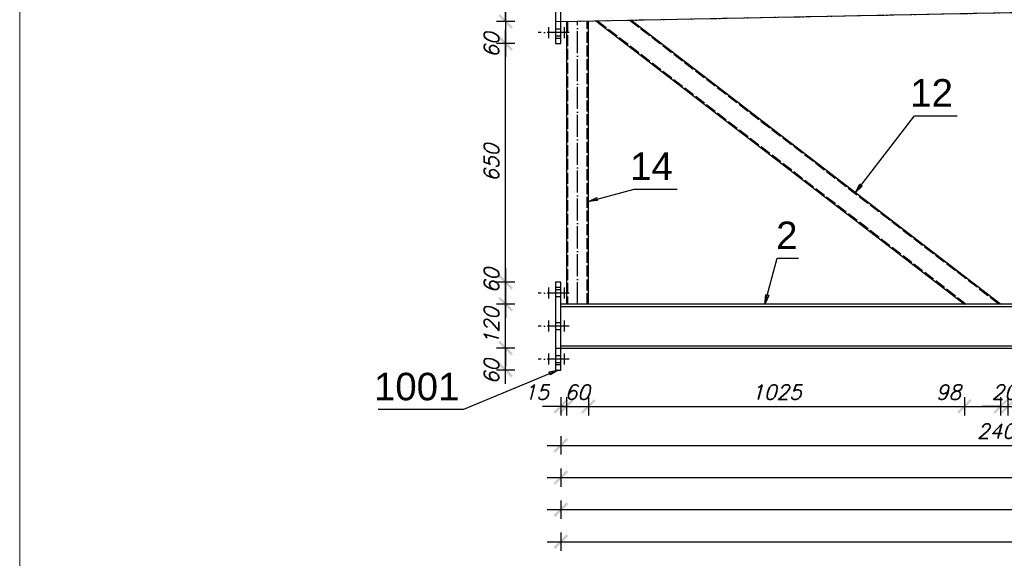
# Model space of a CAD drawing. Header units: millimetres. Extents: x 1814 to 94182, y 11562 to 49454.
# Tile 219 of 256: x 16021 to 16289, y 28701 to 28848. Entities that reach past the tile are written whole.
import ezdxf

# ---------------------------------------------------------------- set-up
doc = ezdxf.new("R2010")
doc.units = ezdxf.units.MM
doc.linetypes.add('ACAD_ISO02W100', pattern=[15, 12, -3])
doc.linetypes.add('ACAD_ISO04W100', pattern=[30, 24, -3, 0, -3])
doc.layers.add('pomoc', color=210, linetype='Continuous', lineweight=9, plot=False)
doc.layers.add('wymiar', color=135, linetype='Continuous', lineweight=9)
doc.styles.add('ARIAL', font='arial.ttf')
doc.styles.add('WYMIARY', font='simplex.shx', dxfattribs={"oblique": 15})
doc.dimstyles.new('1-25', dxfattribs={"dimscale": 25, "dimtxt": 0.16, "dimasz": 0.2, "dimexe": 0.1, "dimexo": 0.1, "dimgap": 0.075, "dimtad": 1, "dimdec": 0, "dimlfac": 10, "dimrnd": 0.01, "dimzin": 9, "dimtxsty": 'WYMIARY', "dimblk": 'ARCHTICK', "dimcen": 0.2, "dimdle": 0.15, "dimadec": 1, "dimazin": 1, "dimtfac": 1, "dimtdec": 0, "dimtix": 1, "dimtmove": 2, "dimatfit": 3, "dimldrblk": 'ARCHTICK', "dimfxl": 0, "dimarcsym": 0})

# ---------------------------------------------------------------- blocks, each defined once
blk = doc.blocks.new('_ARCHTICK')
at = {"color": 0, "linetype": 'ByBlock', "lineweight": -2}
blk.add_solid([(0.398, 0.309), (0.309, 0.398), (-0.309, -0.398), (-0.398, -0.309)], dxfattribs=at)
blk = doc.blocks.new('*D756')
at = {"layer": 'Defpoints', "color": 0}
for p in [(16168, 28770.59), (16169.5, 28770.59), (16169.5, 28742.7)]:
    blk.add_point(p, dxfattribs=at)
at = {"layer": 'wymiar', "color": 0, "lineweight": -2}
for p, q in [((16168, 28745.2), (16168, 28740.2)), ((16169.5, 28745.2), (16169.5, 28740.2)), ((16168, 28742.7), (16163, 28742.7)), ((16168, 28742.7), (16169.5, 28742.7)), ((16169.5, 28742.7), (16174.5, 28742.7))]:
    blk.add_line(p, q, dxfattribs=at)
at = {"layer": 'wymiar', "color": 0, "lineweight": -2, "xscale": 5, "yscale": 5, "zscale": 5}
blk.add_blockref('_ARCHTICK', (16168, 28742.7), dxfattribs=at)
at = {"layer": 'wymiar', "color": 0, "lineweight": -2, "xscale": 5, "yscale": 5, "zscale": 5, "rotation": 180}
blk.add_blockref('_ARCHTICK', (16169.5, 28742.7), dxfattribs=at)
at = {"layer": 'wymiar', "color": 0, "insert": (16161.32, 28746.57), "char_height": 4, "attachment_point": 5, "style": 'WYMIARY'}
blk.add_mtext('15', dxfattribs=at)
blk = doc.blocks.new('*D757')
at = {"layer": 'Defpoints', "color": 0}
for p in [(16169.5, 28770.59), (16175.5, 28770.59), (16175.5, 28742.7)]:
    blk.add_point(p, dxfattribs=at)
at = {"layer": 'wymiar', "color": 0, "lineweight": -2}
for p, q in [((16169.5, 28745.2), (16169.5, 28740.2)), ((16175.5, 28745.2), (16175.5, 28740.2)), ((16169.5, 28742.7), (16164.5, 28742.7)), ((16169.5, 28742.7), (16175.5, 28742.7)), ((16175.5, 28742.7), (16180.5, 28742.7))]:
    blk.add_line(p, q, dxfattribs=at)
at = {"layer": 'wymiar', "color": 0, "lineweight": -2, "xscale": 5, "yscale": 5, "zscale": 5}
blk.add_blockref('_ARCHTICK', (16169.5, 28742.7), dxfattribs=at)
at = {"layer": 'wymiar', "color": 0, "lineweight": -2, "xscale": 5, "yscale": 5, "zscale": 5, "rotation": 180}
blk.add_blockref('_ARCHTICK', (16175.5, 28742.7), dxfattribs=at)
at = {"layer": 'wymiar', "color": 0, "insert": (16172.5, 28746.57), "char_height": 4, "attachment_point": 5, "style": 'WYMIARY'}
blk.add_mtext('60', dxfattribs=at)
blk = doc.blocks.new('*D758')
at = {"layer": 'Defpoints', "color": 0}
for p in [(16175.5, 28770.59), (16278.01, 28770.59), (16278.01, 28742.7)]:
    blk.add_point(p, dxfattribs=at)
at = {"layer": 'wymiar', "color": 0, "lineweight": -2}
for p, q in [((16175.5, 28745.2), (16175.5, 28740.2)), ((16278.01, 28745.2), (16278.01, 28740.2)), ((16171.75, 28742.7), (16281.76, 28742.7))]:
    blk.add_line(p, q, dxfattribs=at)
at = {"layer": 'wymiar', "color": 0, "lineweight": -2, "xscale": 5, "yscale": 5, "zscale": 5, "rotation": 180}
blk.add_blockref('_ARCHTICK', (16175.5, 28742.7), dxfattribs=at)
at = {"layer": 'wymiar', "color": 0, "lineweight": -2, "xscale": 5, "yscale": 5, "zscale": 5}
blk.add_blockref('_ARCHTICK', (16278.01, 28742.7), dxfattribs=at)
at = {"layer": 'wymiar', "color": 0, "insert": (16226.76, 28746.57), "char_height": 4, "attachment_point": 5, "style": 'WYMIARY'}
blk.add_mtext('1025', dxfattribs=at)
blk = doc.blocks.new('*D759')
at = {"layer": 'Defpoints', "color": 0}
for p in [(16278.01, 28770.59), (16287.85, 28770.59), (16287.85, 28742.7)]:
    blk.add_point(p, dxfattribs=at)
at = {"layer": 'wymiar', "color": 0, "lineweight": -2}
for p, q in [((16278.01, 28745.2), (16278.01, 28740.2)), ((16287.85, 28745.2), (16287.85, 28740.2)), ((16274.26, 28742.7), (16291.6, 28742.7))]:
    blk.add_line(p, q, dxfattribs=at)
at = {"layer": 'wymiar', "color": 0, "lineweight": -2, "xscale": 5, "yscale": 5, "zscale": 5, "rotation": 180}
blk.add_blockref('_ARCHTICK', (16278.01, 28742.7), dxfattribs=at)
at = {"layer": 'wymiar', "color": 0, "lineweight": -2, "xscale": 5, "yscale": 5, "zscale": 5}
blk.add_blockref('_ARCHTICK', (16287.85, 28742.7), dxfattribs=at)
at = {"layer": 'wymiar', "color": 0, "insert": (16273.66, 28746.57), "char_height": 4, "attachment_point": 5, "style": 'WYMIARY'}
blk.add_mtext('98', dxfattribs=at)
blk = doc.blocks.new('*D760')
at = {"layer": 'Defpoints', "color": 0}
for p in [(16287.85, 28770.59), (16289.85, 28770.59), (16289.85, 28742.7)]:
    blk.add_point(p, dxfattribs=at)
at = {"layer": 'wymiar', "color": 0, "lineweight": -2}
for p, q in [((16287.85, 28745.2), (16287.85, 28740.2)), ((16289.85, 28745.2), (16289.85, 28740.2)), ((16287.85, 28742.7), (16282.85, 28742.7)), ((16287.85, 28742.7), (16289.85, 28742.7)), ((16289.85, 28742.7), (16294.85, 28742.7))]:
    blk.add_line(p, q, dxfattribs=at)
at = {"layer": 'wymiar', "color": 0, "lineweight": -2, "xscale": 5, "yscale": 5, "zscale": 5}
blk.add_blockref('_ARCHTICK', (16287.85, 28742.7), dxfattribs=at)
at = {"layer": 'wymiar', "color": 0, "lineweight": -2, "xscale": 5, "yscale": 5, "zscale": 5, "rotation": 180}
blk.add_blockref('_ARCHTICK', (16289.85, 28742.7), dxfattribs=at)
at = {"layer": 'wymiar', "color": 0, "insert": (16288.85, 28746.57), "char_height": 4, "attachment_point": 5, "style": 'WYMIARY'}
blk.add_mtext('20', dxfattribs=at)
blk = doc.blocks.new('*D761')
at = {"layer": 'Defpoints', "color": 0}
for p in [(16289.85, 28770.59), (16299.79, 28770.59), (16299.79, 28742.7)]:
    blk.add_point(p, dxfattribs=at)
at = {"layer": 'wymiar', "color": 0, "lineweight": -2}
for p, q in [((16289.85, 28745.2), (16289.85, 28740.2)), ((16299.79, 28745.2), (16299.79, 28740.2)), ((16286.1, 28742.7), (16303.54, 28742.7))]:
    blk.add_line(p, q, dxfattribs=at)
at = {"layer": 'wymiar', "color": 0, "lineweight": -2, "xscale": 5, "yscale": 5, "zscale": 5, "rotation": 180}
blk.add_blockref('_ARCHTICK', (16289.85, 28742.7), dxfattribs=at)
at = {"layer": 'wymiar', "color": 0, "lineweight": -2, "xscale": 5, "yscale": 5, "zscale": 5}
blk.add_blockref('_ARCHTICK', (16299.79, 28742.7), dxfattribs=at)
at = {"layer": 'wymiar', "color": 0, "insert": (16307.39, 28746.57), "char_height": 4, "attachment_point": 5, "style": 'WYMIARY'}
blk.add_mtext('99', dxfattribs=at)
blk = doc.blocks.new('*D777')
at = {"layer": 'Defpoints', "color": 0}
for p in [(16168.09, 28918.11), (16168, 28847.62), (16169.5, 28847.65)]:
    blk.add_point(p, dxfattribs=at)
at = {"layer": 'wymiar', "color": 0, "lineweight": -2}
for p, q in [((16166.59, 28918.08), (16161.6, 28917.98)), ((16166.64, 28915.58), (16166.54, 28920.58)), ((16166.59, 28918.08), (16168.09, 28918.11)), ((16168.14, 28915.61), (16168.04, 28920.61)), ((16168.09, 28918.11), (16173.09, 28918.21))]:
    blk.add_line(p, q, dxfattribs=at)
at = {"layer": 'wymiar', "color": 0, "lineweight": -2, "xscale": 5, "yscale": 5, "zscale": 5}
for p, rotation in [((16166.59, 28918.08), 1.146119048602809), ((16168.09, 28918.11), 181.1461190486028)]:
    blk.add_blockref('_ARCHTICK', p, dxfattribs=dict(at, rotation=rotation))
at = {"layer": 'wymiar', "color": 0, "insert": (16159.87, 28921.97), "char_height": 4, "attachment_point": 5, "rotation": 1.1461, "style": 'WYMIARY'}
blk.add_mtext('15', dxfattribs=at)
blk = doc.blocks.new('*D778')
at = {"layer": 'Defpoints', "color": 0}
for p in [(16174.09, 28918.23), (16169.5, 28847.65), (16175.5, 28847.77)]:
    blk.add_point(p, dxfattribs=at)
at = {"layer": 'wymiar', "color": 0, "lineweight": -2}
for p, q in [((16174.14, 28915.73), (16174.04, 28920.73)), ((16168.09, 28918.11), (16163.1, 28918.01)), ((16168.14, 28915.61), (16168.04, 28920.61)), ((16168.09, 28918.11), (16174.09, 28918.23)), ((16174.09, 28918.23), (16179.09, 28918.33))]:
    blk.add_line(p, q, dxfattribs=at)
at = {"layer": 'wymiar', "color": 0, "lineweight": -2, "xscale": 5, "yscale": 5, "zscale": 5}
for p, rotation in [((16168.09, 28918.11), 1.146119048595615), ((16174.09, 28918.23), 181.1461190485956)]:
    blk.add_blockref('_ARCHTICK', p, dxfattribs=dict(at, rotation=rotation))
at = {"layer": 'wymiar', "color": 0, "insert": (16171.02, 28922.05), "char_height": 4, "attachment_point": 5, "rotation": 1.1461, "style": 'WYMIARY'}
blk.add_mtext('60', dxfattribs=at)
blk = doc.blocks.new('*D779')
at = {"layer": 'Defpoints', "color": 0}
for p in [(16176.1, 28918.27), (16175.5, 28847.77), (16177.51, 28847.81)]:
    blk.add_point(p, dxfattribs=at)
at = {"layer": 'wymiar', "color": 0, "lineweight": -2}
for p, q in [((16174.14, 28915.73), (16174.04, 28920.73)), ((16176.15, 28915.77), (16176.05, 28920.77)), ((16174.09, 28918.23), (16169.1, 28918.13)), ((16174.09, 28918.23), (16176.1, 28918.27)), ((16174.09, 28918.23), (16176.1, 28918.27)), ((16175.1, 28918.25), (16180.06, 28910.18)), ((16176.1, 28918.27), (16181.1, 28918.37)), ((16180.06, 28910.18), (16190.96, 28910.4))]:
    blk.add_line(p, q, dxfattribs=at)
at = {"layer": 'wymiar', "color": 0, "lineweight": -2, "xscale": 5, "yscale": 5, "zscale": 5}
for p, rotation in [((16174.09, 28918.23), 1.146119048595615), ((16176.1, 28918.27), 181.1461190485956)]:
    blk.add_blockref('_ARCHTICK', p, dxfattribs=dict(at, rotation=rotation))
at = {"layer": 'wymiar', "color": 0, "insert": (16185.43, 28914.16), "char_height": 4, "attachment_point": 5, "rotation": 1.1461, "style": 'WYMIARY'}
blk.add_mtext('20', dxfattribs=at)
blk = doc.blocks.new('*D780')
at = {"layer": 'Defpoints', "color": 0}
for p in [(16185.69, 28918.46), (16177.51, 28847.81), (16187.1, 28848)]:
    blk.add_point(p, dxfattribs=at)
at = {"layer": 'wymiar', "color": 0, "lineweight": -2}
for p, q in [((16176.15, 28915.77), (16176.05, 28920.77)), ((16185.74, 28915.96), (16185.64, 28920.96)), ((16176.1, 28918.27), (16171.1, 28918.17)), ((16176.1, 28918.27), (16185.69, 28918.46)), ((16185.69, 28918.46), (16190.69, 28918.56))]:
    blk.add_line(p, q, dxfattribs=at)
at = {"layer": 'wymiar', "color": 0, "lineweight": -2, "xscale": 5, "yscale": 5, "zscale": 5}
for p, rotation in [((16176.1, 28918.27), 1.146119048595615), ((16185.69, 28918.46), 181.1461190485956)]:
    blk.add_blockref('_ARCHTICK', p, dxfattribs=dict(at, rotation=rotation))
at = {"layer": 'wymiar', "color": 0, "insert": (16180.82, 28922.24), "char_height": 4, "attachment_point": 5, "rotation": 1.1461, "style": 'WYMIARY'}
blk.add_mtext('96', dxfattribs=at)
blk = doc.blocks.new('*D781')
at = {"layer": 'Defpoints', "color": 0}
for p in [(16396.19, 28922.68), (16397.6, 28852.21), (16187.1, 28848)]:
    blk.add_point(p, dxfattribs=at)
at = {"layer": 'wymiar', "color": 0, "lineweight": -2}
for p, q in [((16396.24, 28920.18), (16396.14, 28925.17)), ((16181.95, 28918.39), (16399.94, 28922.75)), ((16185.74, 28915.96), (16185.64, 28920.96))]:
    blk.add_line(p, q, dxfattribs=at)
at = {"layer": 'wymiar', "color": 0, "lineweight": -2, "xscale": 5, "yscale": 5, "zscale": 5}
for p, rotation in [((16396.19, 28922.68), 1.146119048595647), ((16185.69, 28918.46), 181.1461190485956)]:
    blk.add_blockref('_ARCHTICK', p, dxfattribs=dict(at, rotation=rotation))
at = {"layer": 'wymiar', "color": 0, "insert": (16290.87, 28924.44), "char_height": 4, "attachment_point": 5, "rotation": 1.1461, "style": 'WYMIARY'}
blk.add_mtext('2105', dxfattribs=at)
blk = doc.blocks.new('*D798')
at = {"layer": 'Defpoints', "color": 0}
for p in [(16168, 28758.59), (16408.55, 28759.33), (16408.55, 28732.06)]:
    blk.add_point(p, dxfattribs=at)
at = {"layer": 'wymiar', "color": 0, "lineweight": -2}
for p, q in [((16168, 28734.56), (16168, 28729.56)), ((16408.55, 28734.56), (16408.55, 28729.56)), ((16164.25, 28732.06), (16412.3, 28732.06))]:
    blk.add_line(p, q, dxfattribs=at)
at = {"layer": 'wymiar', "color": 0, "lineweight": -2, "xscale": 5, "yscale": 5, "zscale": 5, "rotation": 180}
blk.add_blockref('_ARCHTICK', (16168, 28732.06), dxfattribs=at)
at = {"layer": 'wymiar', "color": 0, "lineweight": -2, "xscale": 5, "yscale": 5, "zscale": 5}
blk.add_blockref('_ARCHTICK', (16408.55, 28732.06), dxfattribs=at)
at = {"layer": 'wymiar', "color": 0, "insert": (16288.28, 28735.94), "char_height": 4, "attachment_point": 5, "style": 'WYMIARY'}
blk.add_mtext('2406', dxfattribs=at)
blk = doc.blocks.new('*D799')
at = {"layer": 'Defpoints', "color": 0}
for p in [(16168, 28758.59), (16648.55, 28759.33), (16648.55, 28723.31)]:
    blk.add_point(p, dxfattribs=at)
at = {"layer": 'wymiar', "color": 0, "lineweight": -2}
for p, q in [((16168, 28725.81), (16168, 28720.81)), ((16648.55, 28725.81), (16648.55, 28720.81)), ((16164.25, 28723.31), (16652.3, 28723.31))]:
    blk.add_line(p, q, dxfattribs=at)
at = {"layer": 'wymiar', "color": 0, "lineweight": -2, "xscale": 5, "yscale": 5, "zscale": 5, "rotation": 180}
blk.add_blockref('_ARCHTICK', (16168, 28723.31), dxfattribs=at)
at = {"layer": 'wymiar', "color": 0, "lineweight": -2, "xscale": 5, "yscale": 5, "zscale": 5}
blk.add_blockref('_ARCHTICK', (16648.55, 28723.31), dxfattribs=at)
at = {"layer": 'wymiar', "color": 0, "insert": (16408.28, 28727.19), "char_height": 4, "attachment_point": 5, "style": 'WYMIARY'}
blk.add_mtext('4806', dxfattribs=at)
blk = doc.blocks.new('*D800')
at = {"layer": 'Defpoints', "color": 0}
for p in [(16168, 28758.59), (16888.55, 28759.33), (16888.55, 28714.56)]:
    blk.add_point(p, dxfattribs=at)
at = {"layer": 'wymiar', "color": 0, "lineweight": -2}
for p, q in [((16168, 28717.06), (16168, 28712.06)), ((16888.55, 28717.06), (16888.55, 28712.06)), ((16164.25, 28714.56), (16892.3, 28714.56))]:
    blk.add_line(p, q, dxfattribs=at)
at = {"layer": 'wymiar', "color": 0, "lineweight": -2, "xscale": 5, "yscale": 5, "zscale": 5, "rotation": 180}
blk.add_blockref('_ARCHTICK', (16168, 28714.56), dxfattribs=at)
at = {"layer": 'wymiar', "color": 0, "lineweight": -2, "xscale": 5, "yscale": 5, "zscale": 5}
blk.add_blockref('_ARCHTICK', (16888.55, 28714.56), dxfattribs=at)
at = {"layer": 'wymiar', "color": 0, "insert": (16528.28, 28718.44), "char_height": 4, "attachment_point": 5, "style": 'WYMIARY'}
blk.add_mtext('7206', dxfattribs=at)
blk = doc.blocks.new('*D801')
at = {"layer": 'Defpoints', "color": 0}
for p in [(16168, 28758.59), (17129.7, 28758.59), (17129.7, 28705.81)]:
    blk.add_point(p, dxfattribs=at)
at = {"layer": 'wymiar', "color": 0, "lineweight": -2}
for p, q in [((16168, 28708.31), (16168, 28703.31)), ((17129.7, 28708.31), (17129.7, 28703.31)), ((16164.25, 28705.81), (17133.45, 28705.81))]:
    blk.add_line(p, q, dxfattribs=at)
at = {"layer": 'wymiar', "color": 0, "lineweight": -2, "xscale": 5, "yscale": 5, "zscale": 5, "rotation": 180}
blk.add_blockref('_ARCHTICK', (16168, 28705.81), dxfattribs=at)
at = {"layer": 'wymiar', "color": 0, "lineweight": -2, "xscale": 5, "yscale": 5, "zscale": 5}
blk.add_blockref('_ARCHTICK', (17129.7, 28705.81), dxfattribs=at)
at = {"layer": 'wymiar', "color": 0, "insert": (16648.85, 28709.69), "char_height": 4, "attachment_point": 5, "style": 'WYMIARY'}
blk.add_mtext('9617', dxfattribs=at)
blk = doc.blocks.new('*D815')
at = {"layer": 'Defpoints', "color": 0}
for p in [(16152.95, 28758.59), (16168, 28758.59), (16168, 28752.59)]:
    blk.add_point(p, dxfattribs=at)
at = {"layer": 'wymiar', "color": 0, "lineweight": -2}
for p, q in [((16152.95, 28748.84), (16152.95, 28762.34)), ((16155.45, 28758.59), (16150.45, 28758.59)), ((16155.45, 28752.59), (16150.45, 28752.59))]:
    blk.add_line(p, q, dxfattribs=at)
at = {"layer": 'wymiar', "color": 0, "lineweight": -2, "xscale": 5, "yscale": 5, "zscale": 5}
for p, rotation in [((16152.95, 28758.59), 90), ((16152.95, 28752.59), 270)]:
    blk.add_blockref('_ARCHTICK', p, dxfattribs=dict(at, rotation=rotation))
at = {"layer": 'wymiar', "color": 0, "insert": (16149.07, 28752.18), "char_height": 4, "attachment_point": 5, "rotation": 90, "style": 'WYMIARY'}
blk.add_mtext('60', dxfattribs=at)
blk = doc.blocks.new('*D816')
at = {"layer": 'Defpoints', "color": 0}
for p in [(16152.95, 28770.59), (16168, 28770.59), (16168, 28758.59)]:
    blk.add_point(p, dxfattribs=at)
at = {"layer": 'wymiar', "color": 0, "lineweight": -2}
for p, q in [((16152.95, 28770.59), (16152.95, 28775.59)), ((16155.45, 28770.59), (16150.45, 28770.59)), ((16152.95, 28758.59), (16152.95, 28770.59)), ((16155.45, 28758.59), (16150.45, 28758.59)), ((16152.95, 28758.59), (16152.95, 28753.59))]:
    blk.add_line(p, q, dxfattribs=at)
at = {"layer": 'wymiar', "color": 0, "lineweight": -2, "xscale": 5, "yscale": 5, "zscale": 5}
for p, rotation in [((16152.95, 28770.59), 270), ((16152.95, 28758.59), 90)]:
    blk.add_blockref('_ARCHTICK', p, dxfattribs=dict(at, rotation=rotation))
at = {"layer": 'wymiar', "color": 0, "insert": (16149.07, 28764.59), "char_height": 4, "attachment_point": 5, "rotation": 90, "style": 'WYMIARY'}
blk.add_mtext('120', dxfattribs=at)
blk = doc.blocks.new('*D817')
at = {"layer": 'Defpoints', "color": 0}
for p in [(16152.95, 28841.62), (16167.25, 28841.62), (16167.25, 28776.59)]:
    blk.add_point(p, dxfattribs=at)
at = {"layer": 'wymiar', "color": 0, "lineweight": -2}
for p, q in [((16152.95, 28772.84), (16152.95, 28845.37)), ((16155.45, 28841.62), (16150.45, 28841.62)), ((16155.45, 28776.59), (16150.45, 28776.59))]:
    blk.add_line(p, q, dxfattribs=at)
at = {"layer": 'wymiar', "color": 0, "lineweight": -2, "xscale": 5, "yscale": 5, "zscale": 5}
for p, rotation in [((16152.95, 28841.62), 90), ((16152.95, 28776.59), 270)]:
    blk.add_blockref('_ARCHTICK', p, dxfattribs=dict(at, rotation=rotation))
at = {"layer": 'wymiar', "color": 0, "insert": (16149.07, 28809.11), "char_height": 4, "attachment_point": 5, "rotation": 90, "style": 'WYMIARY'}
blk.add_mtext('650', dxfattribs=at)
blk = doc.blocks.new('*D818')
at = {"layer": 'Defpoints', "color": 0}
for p in [(16152.95, 28859.62), (16168, 28859.62), (16168, 28847.62)]:
    blk.add_point(p, dxfattribs=at)
at = {"layer": 'wymiar', "color": 0, "lineweight": -2}
for p, q in [((16152.95, 28859.62), (16152.95, 28864.62)), ((16155.45, 28859.62), (16150.45, 28859.62)), ((16152.95, 28847.62), (16152.95, 28859.62)), ((16155.45, 28847.62), (16150.45, 28847.62)), ((16152.95, 28847.62), (16152.95, 28842.62))]:
    blk.add_line(p, q, dxfattribs=at)
at = {"layer": 'wymiar', "color": 0, "lineweight": -2, "xscale": 5, "yscale": 5, "zscale": 5}
for p, rotation in [((16152.95, 28859.62), 270), ((16152.95, 28847.62), 90)]:
    blk.add_blockref('_ARCHTICK', p, dxfattribs=dict(at, rotation=rotation))
at = {"layer": 'wymiar', "color": 0, "insert": (16149.07, 28853.62), "char_height": 4, "attachment_point": 5, "rotation": 90, "style": 'WYMIARY'}
blk.add_mtext('120', dxfattribs=at)
blk = doc.blocks.new('*D820')
at = {"layer": 'Defpoints', "color": 0}
for p in [(16167.25, 28776.59), (16152.95, 28770.59), (16168, 28770.59)]:
    blk.add_point(p, dxfattribs=at)
at = {"layer": 'wymiar', "color": 0, "lineweight": -2}
for p, q in [((16152.95, 28780.34), (16152.95, 28766.84)), ((16155.45, 28776.59), (16150.45, 28776.59)), ((16155.45, 28770.59), (16150.45, 28770.59))]:
    blk.add_line(p, q, dxfattribs=at)
at = {"layer": 'wymiar', "color": 0, "lineweight": -2, "xscale": 5, "yscale": 5, "zscale": 5}
for p, rotation in [((16152.95, 28776.59), 90), ((16152.95, 28770.59), 270)]:
    blk.add_blockref('_ARCHTICK', p, dxfattribs=dict(at, rotation=rotation))
at = {"layer": 'wymiar', "color": 0, "insert": (16149.07, 28777), "char_height": 4, "attachment_point": 5, "rotation": 90, "style": 'WYMIARY'}
blk.add_mtext('60', dxfattribs=at)
blk = doc.blocks.new('*D821')
at = {"layer": 'Defpoints', "color": 0}
for p in [(16168.21, 28847.62), (16152.95, 28841.62), (16167.25, 28841.62)]:
    blk.add_point(p, dxfattribs=at)
at = {"layer": 'wymiar', "color": 0, "lineweight": -2}
for p, q in [((16152.95, 28851.37), (16152.95, 28837.87)), ((16155.45, 28847.62), (16150.45, 28847.62)), ((16155.45, 28841.62), (16150.45, 28841.62))]:
    blk.add_line(p, q, dxfattribs=at)
at = {"layer": 'wymiar', "color": 0, "lineweight": -2, "xscale": 5, "yscale": 5, "zscale": 5}
for p, rotation in [((16152.95, 28847.62), 90), ((16152.95, 28841.62), 270)]:
    blk.add_blockref('_ARCHTICK', p, dxfattribs=dict(at, rotation=rotation))
at = {"layer": 'wymiar', "color": 0, "insert": (16149.07, 28841.22), "char_height": 4, "attachment_point": 5, "rotation": 90, "style": 'WYMIARY'}
blk.add_mtext('60', dxfattribs=at)

msp = doc.modelspace()

# ---------------------------------------------------------------- linework, layer by layer
at = {"color": 10, "linetype": 'ACAD_ISO04W100', "ltscale": 0.25}
for p, q in [((16166.504, 28847.59), (17131.205, 28866.89)), ((16164.702, 28843.123), (16164.702, 28846.123)), ((16168.957, 28843.123), (16168.957, 28846.123)), ((16172.504, 28770.59), (16172.504, 28847.71)), ((16187.104, 28848.003), (16287.855, 28770.59)), ((16170.257, 28844.623), (16161.852, 28844.623)), ((16164.702, 28844.623), (16164.702, 28844.623)), ((16168.957, 28844.623), (16168.957, 28844.623)), ((16170.257, 28773.59), (16161.852, 28773.59)), ((16164.702, 28772.09), (16164.702, 28775.09)), ((16164.702, 28773.59), (16164.702, 28773.59)), ((16168.957, 28772.09), (16168.957, 28775.09)), ((16168.957, 28773.59), (16168.957, 28773.59)), ((16164.702, 28763.09), (16164.702, 28766.09)), ((16168.957, 28763.09), (16168.957, 28766.09)), ((16170.257, 28764.59), (16161.852, 28764.59)), ((16164.702, 28764.59), (16164.702, 28764.59)), ((16168.957, 28764.59), (16168.957, 28764.59)), ((16164.702, 28754.09), (16164.702, 28757.09)), ((16166.504, 28758.59), (17131.205, 28758.59)), ((16168.957, 28754.09), (16168.957, 28757.09)), ((16170.257, 28755.59), (16161.852, 28755.59)), ((16164.702, 28755.59), (16164.702, 28755.59)), ((16168.957, 28755.59), (16168.957, 28755.59))]:
    msp.add_line(p, q, dxfattribs=at)
at = {"color": 145, "linetype": 'Continuous', "ltscale": 0.25}
for p, q in [((16168.005, 28847.62), (17129.704, 28866.86)), ((16166.504, 28864.123), (16166.504, 28843.12)), ((16168.004, 28843.12), (16168.004, 28864.123)), ((16169.505, 28847.65), (16169.505, 28770.59)), ((16175.505, 28770.59), (16175.505, 28847.77)), ((16177.507, 28847.81), (16278.007, 28770.591)), ((16287.854, 28770.591), (16187.105, 28848.002)), ((16166.504, 28843.12), (16168.004, 28843.12)), ((16166.504, 28843.12), (16166.504, 28842.546)), ((16168.004, 28842.546), (16168.004, 28843.12)), ((16166.504, 28842.546), (16166.504, 28842.06)), ((16166.504, 28842.06), (16166.504, 28841.735)), ((16166.504, 28841.735), (16166.504, 28841.62)), ((16166.504, 28841.62), (16168.004, 28841.62)), ((16168.004, 28842.06), (16168.004, 28842.546)), ((16168.004, 28841.735), (16168.004, 28842.06)), ((16168.004, 28841.62), (16168.004, 28841.735)), ((16168.004, 28776.59), (16166.504, 28776.59)), ((16166.504, 28776.59), (16166.504, 28776.476)), ((16166.504, 28776.476), (16166.504, 28776.151)), ((16166.504, 28776.151), (16166.504, 28775.664)), ((16168.004, 28776.476), (16168.004, 28776.59)), ((16168.004, 28776.151), (16168.004, 28776.476)), ((16168.004, 28775.664), (16168.004, 28776.151)), ((16166.504, 28775.664), (16166.504, 28775.09)), ((16168.004, 28775.09), (16166.504, 28775.09)), ((16166.504, 28775.09), (16166.504, 28754.09)), ((16168.004, 28775.09), (16168.004, 28775.664)), ((16168.004, 28754.09), (16168.004, 28775.09)), ((17129.704, 28770.59), (16168.005, 28770.59)), ((16168.005, 28769.96), (16408.554, 28769.96)), ((16168.005, 28759.22), (16408.554, 28759.22)), ((16168.005, 28758.59), (17129.704, 28758.59)), ((16166.504, 28754.09), (16168.004, 28754.09)), ((16166.504, 28754.09), (16166.504, 28753.516)), ((16166.504, 28753.516), (16166.504, 28753.03)), ((16166.504, 28753.03), (16166.504, 28752.705)), ((16166.504, 28752.705), (16166.504, 28752.59)), ((16166.504, 28752.59), (16168.004, 28752.59)), ((16168.004, 28753.516), (16168.004, 28754.09)), ((16168.004, 28753.03), (16168.004, 28753.516)), ((16168.004, 28752.705), (16168.004, 28753.03)), ((16168.004, 28752.59), (16168.004, 28752.705))]:
    msp.add_line(p, q, dxfattribs=at)
at = {"color": 84, "linetype": 'ACAD_ISO02W100', "ltscale": 0.25}
for p, q in [((16169.804, 28847.656), (16169.804, 28770.59)), ((16175.204, 28770.59), (16175.204, 28847.764)), ((16177.987, 28847.82), (16278.499, 28770.591)), ((16287.362, 28770.591), (16186.625, 28847.993)), ((16168.004, 28845.523), (16166.504, 28845.523)), ((16166.504, 28843.723), (16168.004, 28843.723)), ((16168.004, 28774.491), (16166.504, 28774.491)), ((16166.504, 28772.69), (16168.004, 28772.69)), ((16168.004, 28765.491), (16166.504, 28765.491)), ((16166.504, 28763.69), (16168.004, 28763.69)), ((16168.004, 28756.491), (16166.504, 28756.491)), ((16166.504, 28754.69), (16168.004, 28754.69))]:
    msp.add_line(p, q, dxfattribs=at)
at = {"color": 0, "linetype": 'ByBlock', "lineweight": -2}
for p, q in [((16248.271, 28801.005, -785.676), (16249.464, 28803.241, -785.676)), ((16250.125, 28802.733, -785.676), (16248.271, 28801.005, -785.676)), ((16250.125, 28802.733, -785.676), (16249.464, 28803.241, -785.676)), ((16175.505, 28798.573, -785.676), (16177.811, 28799.623, -785.676)), ((16178.027, 28798.818, -785.676), (16175.505, 28798.573, -785.676)), ((16178.027, 28798.818, -785.676), (16177.811, 28799.623, -785.676)), ((16223.63, 28770.59, -785.476), (16223.875, 28773.113, -785.476)), ((16224.68, 28772.897, -785.476), (16223.875, 28773.113, -785.476)), ((16224.68, 28772.897, -785.476), (16223.63, 28770.59, -785.476)), ((16164.769, 28752.093, -781.676), (16167.254, 28752.59, -781.676)), ((16164.769, 28752.093, -781.676), (16165.065, 28751.314, -781.676)), ((16167.254, 28752.59, -781.676), (16165.065, 28751.314, -781.676))]:
    msp.add_line(p, q, dxfattribs=at)
at = {"color": 7}
for points in [[(16248.271, 28801.005), (16264.355, 28821.938), (16276.009, 28821.938)], [(16175.505, 28798.573), (16188.004, 28801.922), (16199.659, 28801.922)], [(16223.63, 28770.59), (16226.98, 28783.09), (16232.807, 28783.09)], [(16167.254, 28752.59), (16141.511, 28741.862), (16118.202, 28741.862)]]:
    msp.add_lwpolyline(points, dxfattribs=at)
at = {"layer": 'pomoc'}
msp.add_lwpolyline([(16020.524, 29119.324), (18070.524, 29119.324), (18070.524, 28069.324), (16020.524, 28069.324)], close=True, dxfattribs=at)

# ---------------------------------------------------------------- texts
at = {"color": 7, "style": 'ARIAL'}
for s, p in [('12', (16263.214, 28824.438)), ('14', (16186.864, 28804.422)), ('2', (16226.673, 28785.59)), ('1001', (16117.062, 28744.362))]:
    msp.add_text(s, height=7.5, dxfattribs=at).set_placement(p)

# ---------------------------------------------------------------- dimensions: what is measured, and where the dimension line sits
at = {"layer": 'wymiar'}
for base, p1, p2, angle, picture, middle in [((16396.195, 28922.675), (16187.105, 28848.002), (16397.604, 28852.214), 181.14612, '*D781', (16290.867, 28924.444)), ((16174.095, 28918.232), (16169.505, 28847.65), (16175.505, 28847.77), 181.14612, '*D778', (16171.017, 28922.046)), ((16185.695, 28918.464), (16177.507, 28847.81), (16187.105, 28848.002), 181.14612, '*D780', (16180.819, 28922.242)), ((16152.949, 28859.623), (16168.004, 28847.62), (16168.004, 28859.623), 90, '*D818', (16149.074, 28853.622)), ((16152.949, 28841.62), (16167.254, 28776.59), (16167.254, 28841.62), 90, '*D817', (16149.074, 28809.105)), ((16152.949, 28770.59), (16168.004, 28758.59), (16168.004, 28770.59), 90, '*D816', (16149.074, 28764.59))]:
    dim = msp.add_linear_dim(base=base, p1=p1, p2=p2, angle=angle, dimstyle='1-25', dxfattribs=at)
    dim.commit()
    dim.dimension.update_dxf_attribs({"geometry": picture, "text_midpoint": middle})
for base, p1, p2, angle, picture, middle, dimtype in [((16168.095, 28918.112), (16168.005, 28847.62), (16169.505, 28847.65), 1.14612, '*D777', (16159.867, 28921.971), 161), ((16152.949, 28841.62), (16168.208, 28847.62), (16167.254, 28841.62), 90, '*D821', (16149.074, 28841.216), 160), ((16152.949, 28770.59), (16167.254, 28776.59), (16168.005, 28770.59), 90, '*D820', (16149.074, 28776.995), 160), ((16152.949, 28758.59), (16168.004, 28752.588), (16168.004, 28758.59), 90, '*D815', (16149.074, 28752.184), 160)]:
    dim = msp.add_linear_dim(base=base, p1=p1, p2=p2, angle=angle, dimstyle='1-25', dxfattribs=at)
    dim.commit()
    dim.dimension.update_dxf_attribs({"geometry": picture, "text_midpoint": middle, "dimtype": dimtype})
dim = msp.add_linear_dim(base=(16176.097, 28918.272), p1=(16175.505, 28847.77), p2=(16177.507, 28847.81), angle=181.14612, dimstyle='1-25', override={"dimtmove": 1}, dxfattribs=at)
dim.commit()
dim.dimension.update_dxf_attribs({"geometry": '*D779', "text_midpoint": (16181.932, 28910.218), "dimtype": 160})
for base, p1, p2, picture, middle in [((16169.505, 28742.699), (16168.004, 28770.59), (16169.505, 28770.59), '*D756', (16161.323, 28746.574)), ((16287.855, 28742.699), (16278.007, 28770.591), (16287.855, 28770.59), '*D759', (16273.663, 28746.574)), ((16299.791, 28742.699), (16289.855, 28770.59), (16299.791, 28770.59), '*D761', (16307.392, 28746.574))]:
    dim = msp.add_linear_dim(base=base, p1=p1, p2=p2, dimstyle='1-25', dxfattribs=at)
    dim.commit()
    dim.dimension.update_dxf_attribs({"geometry": picture, "text_midpoint": middle, "dimtype": 160})
for base, p1, p2, picture, middle in [((16175.505, 28742.699), (16169.505, 28770.59), (16175.505, 28770.59), '*D757', (16172.505, 28746.574)), ((16278.007, 28742.699), (16175.505, 28770.59), (16278.007, 28770.591), '*D758', (16226.756, 28746.574)), ((16289.855, 28742.699), (16287.855, 28770.59), (16289.855, 28770.59), '*D760', (16288.855, 28746.574)), ((16408.5545, 28732.0629), (16168.0046, 28758.5904), (16408.5545, 28759.3346), '*D798', (16288.2795, 28735.9379)), ((16648.5545, 28723.3129), (16168.0046, 28758.5904), (16648.5545, 28759.3346), '*D799', (16408.2796, 28727.1879)), ((16888.5545, 28714.5629), (16168.0046, 28758.5904), (16888.5545, 28759.3346), '*D800', (16528.2796, 28718.4379)), ((17129.705, 28705.813), (16168.005, 28758.59), (17129.705, 28758.59), '*D801', (16648.855, 28709.688))]:
    dim = msp.add_linear_dim(base=base, p1=p1, p2=p2, dimstyle='1-25', dxfattribs=at)
    dim.commit()
    dim.dimension.update_dxf_attribs({"geometry": picture, "text_midpoint": middle})

doc.saveas('drawing.dxf')
